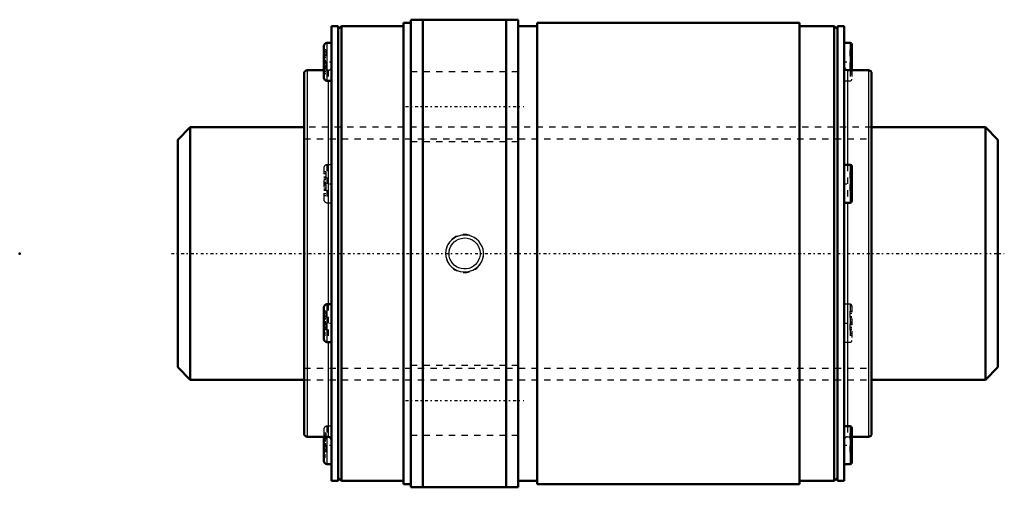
# Model space of a CAD drawing. Header units: millimetres. Extents: x -25 to 131, y -37 to 37.
import ezdxf

# ---------------------------------------------------------------- set-up
doc = ezdxf.new("R2010")
doc.units = ezdxf.units.MM
doc.linetypes.add('Center', pattern=[1.5, 0.45, -0.5, 0.05, -0.5])
doc.linetypes.add('Dashed', pattern=[2, 1, -1])
for name, color, linetype, lineweight in [('2d ConnectionPoints', 7, 'Continuous', 50), ('AM_0', 7, 'Continuous', 50), ('AM_4', 3, 'Continuous', 25), ('AM_5', 3, 'Continuous', 25), ('AM_7', 7, 'Center', 25), ('AM_9', 6, 'Dashed', 25)]:
    doc.layers.add(name, color=color, linetype=linetype, lineweight=lineweight)

# ---------------------------------------------------------------- blocks, each defined once
blk = doc.blocks.new('1_WTF4080_2ZZ_Nut_0_in_WTF4080_2ZZ_129_8LC7T_000_rev_4')
at = {"layer": 'AM_0'}
for p, q in [((24.32, 36), (24.32, -36)), ((25.4, 36), (24.32, 36)), ((25.9, 36), (25.4, 35.5)), ((25.4, 36), (25.4, -36)), ((25.9, 36), (25.9, -36)), ((35.75, 36), (25.9, 36)), ((35.75, 36.5), (35.75, -36.5)), ((36.9, 36.5), (35.75, 36.5)), ((53.9, 37), (36.9, 37)), ((36.9, 37), (36.9, -37)), ((38.8, 37), (38.8, -37)), ((52, 37), (52, -37)), ((53.9, 37), (53.9, -37)), ((56.9, 36), (53.9, 36)), ((56.9, 36.5), (56.9, -36.5)), ((98.4, 36.5), (56.9, 36.5)), ((98.4, 36.5), (98.4, -36.5)), ((103.9, 36), (98.4, 36)), ((103.9, 36), (103.9, -36)), ((104.4, 35.5), (103.9, 36)), ((104.4, 36), (104.4, -36)), ((105.48, 36), (104.4, 36)), ((105.48, 36), (105.48, -36)), ((23.12, 32.82), (23.12, 27.82)), ((24.32, 33.32), (23.62, 33.32)), ((106.41, 33.32), (105.48, 33.32)), ((106.68, 33.05), (106.68, 29)), ((20, 28.5), (20, -28.5)), ((23.12, 29), (20.5, 29)), ((109.3, 29), (105.98, 29)), ((109.8, 28.5), (109.8, -28.5)), ((23.62, 27.32), (24.32, 27.32)), ((106.41, 14.04), (105.48, 14.04)), ((106.68, 13.76), (106.68, 8.31)), ((105.48, 8.04), (106.41, 8.04)), ((23.12, -8.54), (23.12, -13.54)), ((24.32, -8.04), (23.62, -8.04)), ((23.62, -14.04), (24.32, -14.04)), ((106.41, -27.32), (105.48, -27.32)), ((106.68, -27.6), (106.68, -33.05)), ((20.5, -29), (23.82, -29)), ((23.12, -29), (23.12, -32.82)), ((106.68, -29), (109.3, -29)), ((23.62, -33.32), (24.32, -33.32)), ((105.48, -33.32), (106.41, -33.32)), ((25.4, -35.5), (25.9, -36)), ((103.9, -36), (104.4, -35.5)), ((24.32, -36), (25.4, -36)), ((25.9, -36), (35.75, -36)), ((35.75, -36.5), (36.9, -36.5)), ((36.9, -37), (53.9, -37)), ((53.9, -36), (56.9, -36)), ((56.9, -36.5), (98.4, -36.5)), ((98.4, -36), (103.9, -36)), ((104.4, -36), (105.48, -36))]:
    blk.add_line(p, q, dxfattribs=at)
for centre, radius, start, end in [((23.62, 32.82), 0.5, 90, 180), ((106.41, 33.05), 0.275, 0, 90), ((20.5, 28.5), 0.5, 90, 180), ((105.98, 29.5), 0.5, 180, 270), ((109.3, 28.5), 0.5, 0, 90), ((23.62, 27.82), 0.5, 180, 270), ((106.41, 13.76), 0.275, 0, 90), ((106.41, 8.31), 0.275, 270, 360), ((23.62, -8.54), 0.5, 90, 180), ((23.62, -13.54), 0.5, 180, 270), ((106.41, -27.6), 0.275, 0, 90), ((20.5, -28.5), 0.5, 180, 270), ((23.82, -29.5), 0.5, 360, 90), ((109.3, -28.5), 0.5, 270, 360), ((23.62, -32.82), 0.5, 180, 270), ((106.41, -33.05), 0.275, 270, 360)]:
    blk.add_arc(centre, radius, start, end, dxfattribs=at)
at = {"layer": 'AM_4'}
for p, q in [((23.62, 33.32), (23.62, 27.32)), ((106.41, 33.32), (106.41, 29)), ((20.5, 29), (20.5, -29)), ((105.98, 29), (105.98, 14.04)), ((109.3, 29), (109.3, -29)), ((23.82, 27.32), (23.82, -8.04)), ((106.41, 14.04), (106.41, 8.04)), ((105.98, 8.04), (105.98, -27.32)), ((23.62, -8.04), (23.62, -14.04)), ((23.82, -14.04), (23.82, -29)), ((106.41, -27.32), (106.41, -33.32)), ((23.62, -29), (23.62, -33.32))]:
    blk.add_line(p, q, dxfattribs=at)
at = {"layer": 'AM_5', "linetype": 'Dashed'}
blk.add_arc((45.4, 0), 3, 75, 15, dxfattribs=at)
at = {"layer": 'AM_7'}
for p, q in [((23.06, 30.32), (24.38, 30.32)), ((105.42, 30.32), (106.74, 30.32)), ((36.05, 23.25), (54.75, 23.25)), ((23.06, 11.04), (24.38, 11.04)), ((105.42, 11.04), (106.74, 11.04)), ((23.06, -11.04), (24.38, -11.04)), ((105.42, -11.04), (106.74, -11.04)), ((36.05, -23.25), (54.75, -23.25)), ((23.06, -30.32), (24.38, -30.32)), ((105.42, -30.32), (106.74, -30.32))]:
    blk.add_line(p, q, dxfattribs=at)
at = {"layer": 'AM_9'}
for p, q in [((23.42, 32.22), (23.12, 32.22)), ((23.42, 31.92), (23.12, 31.92)), ((23.42, 31.37), (23.12, 31.37)), ((23.42, 31.3), (23.12, 31.3)), ((23.42, 32.22), (23.42, 28.43)), ((106.38, 32.22), (106.68, 32.22)), ((106.38, 32.22), (106.38, 28.43)), ((106.38, 31.92), (106.68, 31.92)), ((106.38, 31.37), (106.68, 31.37)), ((106.38, 31.3), (106.68, 31.3)), ((23.42, 31.04), (23.12, 31.04)), ((23.12, 31.01), (23.42, 31.01)), ((23.42, 31), (23.12, 31)), ((23.42, 30.55), (23.12, 30.55)), ((23.42, 30.44), (23.12, 30.44)), ((23.42, 30.21), (23.12, 30.21)), ((23.42, 30.1), (23.12, 30.1)), ((23.42, 29.65), (23.12, 29.65)), ((23.42, 29.64), (23.12, 29.64)), ((23.42, 29.61), (23.12, 29.61)), ((106.38, 31.04), (106.68, 31.04)), ((106.38, 31.01), (106.68, 31.01)), ((106.38, 31), (106.68, 31)), ((106.38, 30.55), (106.68, 30.55)), ((106.38, 30.44), (106.68, 30.44)), ((106.38, 30.21), (106.68, 30.21)), ((106.38, 30.1), (106.68, 30.1)), ((106.38, 29.65), (106.68, 29.65)), ((106.68, 29.64), (106.38, 29.64)), ((106.38, 29.61), (106.68, 29.61)), ((23.42, 29.35), (23.12, 29.35)), ((23.42, 29.27), (23.12, 29.27)), ((23.82, 29), (23.12, 29)), ((23.42, 28.73), (23.12, 28.73)), ((23.42, 28.43), (23.12, 28.43)), ((23.82, 29), (23.82, 27.32)), ((53.9, 28.75), (36.9, 28.75)), ((106.38, 29.35), (106.68, 29.35)), ((106.38, 29.27), (106.68, 29.27)), ((106.38, 28.73), (106.68, 28.73)), ((106.38, 28.43), (106.68, 28.43)), ((106.41, 29), (106.41, 27.32)), ((106.68, 29), (106.68, 27.6)), ((105.48, 27.32), (106.41, 27.32)), ((109.8, 20), (20, 20)), ((36.9, 17.75), (53.9, 17.75)), ((23.62, 14.04), (23.62, 8.04)), ((24.32, 14.04), (23.62, 14.04)), ((105.98, 14.04), (105.98, 8.04)), ((23.12, 13.54), (23.12, 8.54)), ((23.42, 12.94), (23.12, 12.94)), ((23.42, 12.63), (23.12, 12.63)), ((23.42, 12.94), (23.42, 9.14)), ((106.38, 12.94), (106.68, 12.94)), ((106.38, 12.94), (106.38, 9.14)), ((106.38, 12.63), (106.68, 12.63)), ((23.42, 12.09), (23.12, 12.09)), ((23.42, 12.01), (23.12, 12.01)), ((23.42, 11.75), (23.12, 11.75)), ((23.12, 11.72), (23.42, 11.72)), ((23.42, 11.71), (23.12, 11.71)), ((23.42, 11.26), (23.12, 11.26)), ((23.42, 11.15), (23.12, 11.15)), ((23.42, 10.92), (23.12, 10.92)), ((106.38, 12.09), (106.68, 12.09)), ((106.38, 12.01), (106.68, 12.01)), ((106.38, 11.75), (106.68, 11.75)), ((106.38, 11.72), (106.68, 11.72)), ((106.38, 11.71), (106.68, 11.71)), ((106.38, 11.26), (106.68, 11.26)), ((106.38, 11.15), (106.68, 11.15)), ((106.38, 10.92), (106.68, 10.92)), ((23.42, 10.81), (23.12, 10.81)), ((23.42, 10.36), (23.12, 10.36)), ((23.42, 10.35), (23.12, 10.35)), ((23.42, 10.32), (23.12, 10.32)), ((23.42, 10.06), (23.12, 10.06)), ((23.42, 9.99), (23.12, 9.99)), ((23.42, 9.44), (23.12, 9.44)), ((106.38, 10.81), (106.68, 10.81)), ((106.38, 10.36), (106.68, 10.36)), ((106.68, 10.35), (106.38, 10.35)), ((106.38, 10.32), (106.68, 10.32)), ((106.38, 10.06), (106.68, 10.06)), ((106.38, 9.99), (106.68, 9.99)), ((106.38, 9.44), (106.68, 9.44)), ((23.42, 9.14), (23.12, 9.14)), ((23.62, 8.04), (24.32, 8.04)), ((106.38, 9.14), (106.68, 9.14)), ((23.42, -9.14), (23.12, -9.14)), ((23.42, -9.14), (23.42, -12.94)), ((23.82, -8.04), (23.82, -14.04)), ((106.41, -8.04), (105.48, -8.04)), ((106.38, -9.14), (106.68, -9.14)), ((106.38, -9.14), (106.38, -12.94)), ((106.41, -8.04), (106.41, -14.04)), ((106.68, -8.31), (106.68, -13.76)), ((23.42, -9.44), (23.12, -9.44)), ((23.42, -9.99), (23.12, -9.99)), ((23.42, -10.06), (23.12, -10.06)), ((23.42, -10.32), (23.12, -10.32)), ((23.12, -10.35), (23.42, -10.35)), ((23.42, -10.36), (23.12, -10.36)), ((23.42, -10.81), (23.12, -10.81)), ((106.38, -9.44), (106.68, -9.44)), ((106.38, -9.99), (106.68, -9.99)), ((106.38, -10.06), (106.68, -10.06)), ((106.38, -10.32), (106.68, -10.32)), ((106.38, -10.35), (106.68, -10.35)), ((106.38, -10.36), (106.68, -10.36)), ((106.38, -10.81), (106.68, -10.81)), ((23.42, -10.92), (23.12, -10.92)), ((23.42, -11.15), (23.12, -11.15)), ((23.42, -11.26), (23.12, -11.26)), ((23.42, -11.71), (23.12, -11.71)), ((23.42, -11.72), (23.12, -11.72)), ((23.42, -11.75), (23.12, -11.75)), ((23.42, -12.01), (23.12, -12.01)), ((23.42, -12.09), (23.12, -12.09)), ((106.38, -10.92), (106.68, -10.92)), ((106.38, -11.15), (106.68, -11.15)), ((106.38, -11.26), (106.68, -11.26)), ((106.38, -11.71), (106.68, -11.71)), ((106.68, -11.72), (106.38, -11.72)), ((106.38, -11.75), (106.68, -11.75)), ((106.38, -12.01), (106.68, -12.01)), ((106.38, -12.09), (106.68, -12.09)), ((23.42, -12.63), (23.12, -12.63)), ((23.42, -12.94), (23.12, -12.94)), ((106.38, -12.63), (106.68, -12.63)), ((106.38, -12.94), (106.68, -12.94)), ((105.48, -14.04), (106.41, -14.04)), ((53.9, -17.75), (36.9, -17.75)), ((20, -20), (109.8, -20)), ((23.12, -27.82), (23.12, -29)), ((23.62, -27.32), (23.62, -29)), ((24.32, -27.32), (23.62, -27.32)), ((105.98, -27.32), (105.98, -29)), ((23.42, -28.43), (23.12, -28.43)), ((23.42, -28.73), (23.12, -28.73)), ((23.42, -29.27), (23.12, -29.27)), ((23.42, -29.35), (23.12, -29.35)), ((23.42, -28.43), (23.42, -32.22)), ((36.9, -28.75), (53.9, -28.75)), ((105.98, -29), (106.68, -29)), ((106.38, -28.43), (106.68, -28.43)), ((106.38, -28.43), (106.38, -32.22)), ((106.38, -28.73), (106.68, -28.73)), ((106.38, -29.27), (106.68, -29.27)), ((106.38, -29.35), (106.68, -29.35)), ((23.42, -29.61), (23.12, -29.61)), ((23.12, -29.64), (23.42, -29.64)), ((23.42, -29.65), (23.12, -29.65)), ((23.42, -30.1), (23.12, -30.1)), ((23.42, -30.21), (23.12, -30.21)), ((23.42, -30.44), (23.12, -30.44)), ((23.42, -30.55), (23.12, -30.55)), ((23.42, -31), (23.12, -31)), ((23.42, -31.01), (23.12, -31.01)), ((23.42, -31.04), (23.12, -31.04)), ((106.38, -29.61), (106.68, -29.61)), ((106.38, -29.64), (106.68, -29.64)), ((106.38, -29.65), (106.68, -29.65)), ((106.38, -30.1), (106.68, -30.1)), ((106.38, -30.21), (106.68, -30.21)), ((106.38, -30.44), (106.68, -30.44)), ((106.38, -30.55), (106.68, -30.55)), ((106.38, -31), (106.68, -31)), ((106.68, -31.01), (106.38, -31.01)), ((106.38, -31.04), (106.68, -31.04)), ((23.42, -31.3), (23.12, -31.3)), ((23.42, -31.37), (23.12, -31.37)), ((23.42, -31.92), (23.12, -31.92)), ((23.42, -32.22), (23.12, -32.22)), ((106.38, -31.3), (106.68, -31.3)), ((106.38, -31.37), (106.68, -31.37)), ((106.38, -31.92), (106.68, -31.92)), ((106.38, -32.22), (106.68, -32.22))]:
    blk.add_line(p, q, dxfattribs=at)
for points in [[(24.32, 28.02), (24.3, 27.81), (24.27, 27.6), (24.27, 27.43), (24.3, 27.34), (24.32, 27.32)], [(105.48, 28.02), (105.5, 27.81), (105.53, 27.6), (105.53, 27.43), (105.5, 27.34), (105.48, 27.32)], [(43.31, 2.09), (43.01, 1.77), (42.77, 1.4), (42.56, 0.95), (42.44, 0.47), (42.4, -0.01), (42.44, -0.49), (42.57, -0.96), (42.76, -1.39), (43.03, -1.8), (43.36, -2.15), (43.76, -2.45), (44.2, -2.68), (44.68, -2.84), (45.18, -2.92), (45.69, -2.91), (46.2, -2.82), (46.69, -2.64), (47.13, -2.39), (47.53, -2.06), (47.86, -1.67), (48.12, -1.24), (48.29, -0.77), (48.38, -0.3), (48.39, 0.19), (48.32, 0.67), (48.17, 1.12), (47.94, 1.55), (47.65, 1.93), (47.29, 2.27), (46.89, 2.54), (46.43, 2.75), (45.94, 2.88), (45.43, 2.92), (44.92, 2.89), (44.42, 2.76), (43.94, 2.56), (43.31, 2.09)], [(45.4, 2.46), (45.81, 2.42), (46.21, 2.32), (46.59, 2.15), (46.93, 1.93), (47.23, 1.64), (47.48, 1.31), (47.67, 0.94), (47.8, 0.55), (47.85, 0.14), (47.84, -0.28), (47.76, -0.68), (47.62, -1.06), (47.41, -1.42), (47.14, -1.73), (46.83, -2), (46.47, -2.21), (46.08, -2.36), (45.68, -2.44), (45.26, -2.45), (44.86, -2.4), (44.46, -2.27), (44.1, -2.09), (43.77, -1.84), (43.48, -1.54), (43.25, -1.2), (43.08, -0.82), (42.98, -0.42), (42.94, 0), (42.98, 0.41), (43.08, 0.81), (43.24, 1.18), (43.47, 1.52), (43.75, 1.83), (44.08, 2.08), (44.45, 2.27), (44.85, 2.4), (45.4, 2.46)], [(24.32, -28.02), (24.3, -27.81), (24.27, -27.6), (24.27, -27.43), (24.3, -27.34), (24.32, -27.32)], [(105.48, -28.02), (105.5, -27.81), (105.53, -27.6), (105.53, -27.43), (105.5, -27.34), (105.48, -27.32)]]:
    blk.add_lwpolyline(points, dxfattribs=at)
for centre, radius, start, end in [((23.82, 29.5), 0.5, 270, 0), ((106.41, 27.6), 0.275, 270, 360), ((23.62, 13.54), 0.5, 90, 180), ((23.62, 8.54), 0.5, 180, 270), ((106.41, -8.31), 0.275, 0, 90), ((106.41, -13.76), 0.275, 270, 360), ((23.62, -27.82), 0.5, 90, 180), ((105.98, -29.5), 0.5, 90, 180)]:
    blk.add_arc(centre, radius, start, end, dxfattribs=at)
blk = doc.blocks.new('2_WTF4080_20ZZ0_Shaft_0_in_WTF4080_2ZZ_129_8LC7T_000_rev_4')
at = {"layer": 'AM_0'}
for p, q in [((2, 20), (0, 18)), ((2, 20), (2, -20)), ((20, 20), (2, 20)), ((127.8, 20), (109.8, 20)), ((127.8, 20), (127.8, -20)), ((129.8, 18), (127.8, 20)), ((0, 18), (0, -18)), ((129.8, 18), (129.8, -18)), ((0, -18), (2, -20)), ((127.8, -20), (129.8, -18)), ((2, -20), (20, -20)), ((109.8, -20), (127.8, -20))]:
    blk.add_line(p, q, dxfattribs=at)
at = {"layer": 'AM_5', "linetype": 'Dashed'}
for p, q in [((20, 18.1595), (109.8, 18.1595)), ((20, -18.1595), (109.8, -18.1595))]:
    blk.add_line(p, q, dxfattribs=at)
at = {"layer": 'AM_7'}
blk.add_line((-1, 0), (130.8, 0), dxfattribs=at)
at = {"layer": 'AM_9'}
for p, q in [((109.8, 20), (20, 20)), ((20, -20), (109.8, -20))]:
    blk.add_line(p, q, dxfattribs=at)

msp = doc.modelspace()

# ---------------------------------------------------------------- linework, layer by layer
at = {"layer": '2d ConnectionPoints'}
for p in [(-25, 0), (0, 0), (129.8, 0)]:
    msp.add_point(p, dxfattribs=at)

# ---------------------------------------------------------------- block references
for name in ['1_WTF4080_2ZZ_Nut_0_in_WTF4080_2ZZ_129_8LC7T_000_rev_4', '2_WTF4080_20ZZ0_Shaft_0_in_WTF4080_2ZZ_129_8LC7T_000_rev_4']:
    msp.add_blockref(name, (0, 0))

doc.saveas('drawing.dxf')
